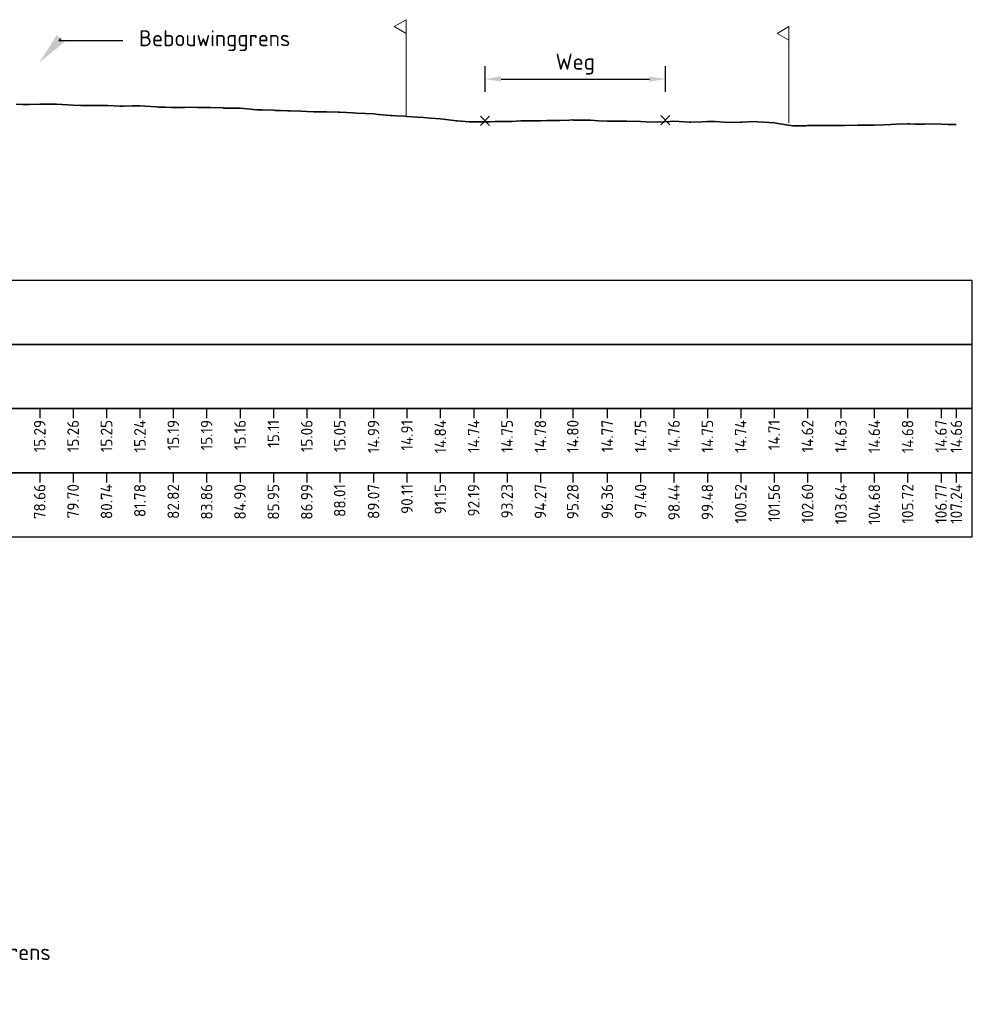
# Model space of a CAD drawing. Header units: metres. Extents: x 202146 to 211382, y 396791 to 397727.
# Tile 12 of 19: x 210357 to 210387, y 397135 to 397165. Entities that reach past the tile are written whole.
import ezdxf
from ezdxf import colors
from ezdxf.entities.mleader import LeaderData, LeaderLine
from ezdxf.lldxf.tags import DXFTag
from ezdxf.math import Vec2, Vec3

# ---------------------------------------------------------------- set-up
doc = ezdxf.new("R2010")
doc.units = ezdxf.units.M
doc.layers.get('0').update_dxf_attribs({"lineweight": 25})
doc.layers.get('Defpoints').update_dxf_attribs({"lineweight": 25})
for name, color, linetype, lineweight in [('B-WA-GW-MAAIVELD-G', 8, 'Continuous', 18), ('B-WE-KG-GRENS_PERCEEL-G', 150, 'KG-PERCEEL', 18), ('B-WE-OG-WEG-GV', 7, 'Continuous', 18), ('C3D-LABELS', 7, 'Continuous', 25), ('N-WA-GW-MAAIVELD-G', 90, 'Continuous', 35), ('X-XX-AL-DETAIL_1-S', 253, 'Continuous', 18), ('X-XX-AL-DETAIL_2-G', 7, 'Continuous', 25), ('X-XX-AL-T25', 7, 'Continuous', 25)]:
    doc.layers.add(name, color=color, linetype=linetype, lineweight=lineweight)
for name, color, linetype in [('C3D-SECTION', 7, 'Continuous'), ('C3D-SECTION_SECTIONVIEW', 7, 'Continuous'), ('C3D-SECTION_SECTIONVIEW_LABELING', 7, 'Continuous')]:
    doc.layers.add(name, color=color, linetype=linetype)
doc.styles.add('NLCS-ISO', font='NLCS-ISO.ttf')
doc.styles.add('NLCS-ISO-M200-T25', font='NLCS-ISO.ttf', dxfattribs={"height": 0.5})
doc.styles.get("Standard").update_dxf_attribs({"font": 'NLCS-ISO.ttf'})
tags = doc.linetypes.add('KG-PERCEEL', pattern='A,5.5,-2,["P",Standard,S=1.8,R=0,X=-0.5,Y=-0.9],-2,5.5,-2,[5,NLCS.shx,S=0.75,R=0,X=0,Y=0],-2', length=19).pattern_tags.tags
tags[6] = DXFTag(74, 10)
doc.dimstyles.new('NLCS-M200-T25-PIJL_L3_H2', dxfattribs={"dimscale": 0.2, "dimtxt": 2.5, "dimasz": 2.5, "dimexe": 2, "dimexo": 2, "dimgap": 0.7, "dimtad": 1, "dimdec": 3, "dimzin": 0, "dimdsep": 46, "dimtxsty": 'NLCS-ISO-M200-T25', "dimcen": 0, "dimdle": 2, "dimclrd": 256, "dimclre": 256, "dimclrt": 256, "dimazin": 0, "dimtfac": 1, "dimtdec": 3, "dimtofl": 0, "dimtmove": 0, "dimatfit": 3, "dimfxl": 2, "dimfxlon": 1, "dimtfillclr": 256, "dimtolj": 1, "dimtzin": 0, "dimlwd": -1, "dimlwe": -1, "dimarcsym": 0})

# ---------------------------------------------------------------- blocks, each defined once
blk = doc.blocks.new('*D120')
at = {"layer": 'Defpoints', "color": 0, "transparency": 16777216}
for p in [(210377.397, 397163.437), (210371.772, 397162.132), (210377.397, 397162.154)]:
    blk.add_point(p, dxfattribs=at)
at = {"layer": 'X-XX-AL-T25', "transparency": 16777216}
for p, q in [((210371.772, 397163.037), (210371.772, 397163.837)), ((210377.397, 397163.037), (210377.397, 397163.837)), ((210372.272, 397163.437), (210376.897, 397163.437))]:
    blk.add_line(p, q, dxfattribs=at)
for points in [[(210372.272, 397163.52), (210372.272, 397163.353), (210371.772, 397163.437)], [(210376.897, 397163.52), (210376.897, 397163.353), (210377.397, 397163.437)]]:
    blk.add_solid(points, dxfattribs=at)
at = {"layer": 'X-XX-AL-T25', "transparency": 16777216, "insert": (210374.585, 397163.902), "char_height": 0.5, "attachment_point": 5, "style": 'NLCS-ISO-M200-T25'}
blk.add_mtext('\\A1;Weg', dxfattribs=at)
blk = doc.blocks.new('*U135')
at = {"layer": 'N-WA-GW-MAAIVELD-G', "color": 90, "linetype": 'Continuous', "lineweight": 35}
for p, q in [((210357.147, 397162.651), (210357.364, 397162.647)), ((210357.364, 397162.647), (210357.551, 397162.64)), ((210357.551, 397162.64), (210357.884, 397162.651)), ((210357.884, 397162.651), (210357.954, 397162.652)), ((210357.954, 397162.652), (210358.196, 397162.65)), ((210358.196, 397162.65), (210358.358, 397162.648)), ((210358.358, 397162.648), (210358.405, 397162.648)), ((210358.405, 397162.648), (210358.762, 397162.633)), ((210358.762, 397162.633), (210358.925, 397162.619)), ((210358.925, 397162.619), (210359.165, 397162.612)), ((210359.165, 397162.612), (210359.446, 397162.615)), ((210359.446, 397162.615), (210359.569, 397162.613)), ((210359.569, 397162.613), (210359.966, 397162.611)), ((210359.966, 397162.611), (210359.973, 397162.611)), ((210359.973, 397162.611), (210359.996, 397162.61)), ((210359.996, 397162.61), (210360.377, 397162.593)), ((210360.487, 397162.589), (210360.78, 397162.599)), ((210360.78, 397162.599), (210361.007, 397162.598)), ((210361.007, 397162.598), (210361.184, 397162.588)), ((210360.377, 397162.593), (210360.487, 397162.589)), ((210361.184, 397162.588), (210361.528, 397162.568)), ((210361.528, 397162.568), (210361.588, 397162.564)), ((210361.588, 397162.564), (210361.795, 397162.555)), ((210361.795, 397162.555), (210361.992, 397162.547)), ((210361.992, 397162.547), (210362.048, 397162.544)), ((210362.048, 397162.544), (210362.395, 397162.546)), ((210362.395, 397162.546), (210362.569, 397162.557)), ((210362.569, 397162.557), (210362.799, 397162.554)), ((210362.799, 397162.554), (210363.089, 397162.552)), ((210363.089, 397162.552), (210363.203, 397162.549)), ((210363.203, 397162.549), (210363.595, 397162.534)), ((210363.595, 397162.534), (210363.606, 397162.534)), ((210363.606, 397162.534), (210363.61, 397162.533)), ((210363.61, 397162.533), (210364.01, 397162.527)), ((210364.01, 397162.527), (210364.13, 397162.523)), ((210364.13, 397162.523), (210364.348, 397162.507)), ((210364.348, 397162.507), (210364.651, 397162.48)), ((210364.651, 397162.48), (210364.818, 397162.479)), ((210364.818, 397162.479), (210365.171, 397162.464)), ((210365.171, 397162.464), (210365.221, 397162.459)), ((210365.221, 397162.459), (210365.394, 397162.452)), ((210365.394, 397162.452), (210365.625, 397162.442)), ((210365.625, 397162.442), (210365.692, 397162.44)), ((210365.692, 397162.44), (210366.029, 397162.431)), ((210366.029, 397162.431), (210366.212, 397162.421)), ((210366.212, 397162.421), (210366.432, 397162.415)), ((210366.432, 397162.415), (210366.733, 397162.416)), ((210366.733, 397162.416), (210366.836, 397162.416)), ((210366.836, 397162.416), (210367.194, 397162.408)), ((210367.194, 397162.408), (210367.24, 397162.407)), ((210367.24, 397162.407), (210367.253, 397162.407)), ((210367.253, 397162.407), (210367.644, 397162.379)), ((210367.644, 397162.379), (210367.774, 397162.371)), ((210367.774, 397162.371), (210368.047, 397162.36)), ((210368.047, 397162.36), (210368.294, 397162.35)), ((210368.294, 397162.35), (210368.451, 397162.329)), ((210368.451, 397162.329), (210368.815, 397162.3)), ((210368.815, 397162.3), (210368.855, 397162.301)), ((210368.855, 397162.301), (210368.993, 397162.291)), ((210368.993, 397162.291), (210369.259, 397162.274)), ((210369.259, 397162.274), (210369.335, 397162.269)), ((210369.335, 397162.269), (210369.662, 397162.245)), ((210369.662, 397162.245), (210369.856, 397162.234)), ((210369.856, 397162.234), (210370.066, 397162.22)), ((210370.066, 397162.22), (210370.376, 397162.196)), ((210370.376, 397162.196), (210370.47, 397162.185)), ((210370.47, 397162.185), (210370.793, 397162.146)), ((210370.793, 397162.146), (210370.873, 397162.135)), ((210370.873, 397162.135), (210370.897, 397162.133)), ((210370.897, 397162.133), (210371.277, 397162.104)), ((210371.277, 397162.104), (210371.417, 397162.102)), ((210371.417, 397162.102), (210371.681, 397162.101)), ((210371.681, 397162.101), (210371.938, 397162.104)), ((210371.938, 397162.104), (210372.085, 397162.114)), ((210372.085, 397162.114), (210372.458, 397162.112)), ((210372.458, 397162.112), (210372.488, 397162.111)), ((210372.488, 397162.111), (210372.592, 397162.116)), ((210372.592, 397162.116), (210372.892, 397162.13)), ((210372.892, 397162.13), (210372.979, 397162.128)), ((210372.979, 397162.128), (210373.296, 397162.128)), ((210373.296, 397162.128), (210373.499, 397162.136)), ((210373.499, 397162.136), (210373.699, 397162.14)), ((210373.699, 397162.14), (210374.02, 397162.146)), ((210374.02, 397162.146), (210374.103, 397162.147)), ((210374.103, 397162.147), (210374.392, 397162.157)), ((210374.392, 397162.157), (210374.507, 397162.16)), ((210374.507, 397162.16), (210374.54, 397162.159)), ((210374.54, 397162.159), (210374.911, 397162.155)), ((210374.911, 397162.155), (210375.061, 397162.152)), ((210375.061, 397162.152), (210375.314, 397162.132)), ((210375.314, 397162.132), (210375.581, 397162.125)), ((210375.581, 397162.125), (210375.718, 397162.122)), ((210375.718, 397162.122), (210376.102, 397162.121)), ((210376.102, 397162.121), (210376.122, 397162.12)), ((210376.122, 397162.12), (210376.191, 397162.12)), ((210376.191, 397162.12), (210376.622, 397162.112)), ((210376.622, 397162.112), (210376.797, 397162.104)), ((210376.797, 397162.104), (210377.143, 397162.087)), ((210377.143, 397162.087), (210377.53, 397162.113)), ((210377.53, 397162.113), (210377.663, 397162.119)), ((210377.663, 397162.119), (210377.991, 397162.101)), ((210377.991, 397162.101), (210378.14, 397162.092)), ((210378.14, 397162.092), (210378.184, 397162.092)), ((210378.184, 397162.092), (210378.544, 397162.106)), ((210378.544, 397162.106), (210378.704, 397162.108)), ((210378.704, 397162.108), (210378.948, 397162.114)), ((210378.948, 397162.114), (210379.225, 397162.094)), ((210379.225, 397162.094), (210379.352, 397162.084)), ((210379.352, 397162.084), (210379.745, 397162.094)), ((210379.745, 397162.094), (210379.755, 397162.095)), ((210379.755, 397162.095), (210379.79, 397162.096)), ((210379.79, 397162.096), (210380.159, 397162.114)), ((210380.159, 397162.114), (210380.266, 397162.106)), ((210380.266, 397162.106), (210380.459, 397162.095)), ((210380.459, 397162.095), (210380.786, 397162.073)), ((210380.786, 397162.073), (210380.966, 397162.042)), ((210380.966, 397162.042), (210381.307, 397161.984)), ((210381.307, 397161.984), (210381.37, 397161.979)), ((210381.59, 397161.98), (210381.774, 397161.981)), ((210381.774, 397161.981), (210381.827, 397161.983)), ((210381.827, 397161.983), (210382.178, 397161.987)), ((210382.178, 397161.987), (210382.348, 397161.985)), ((210382.348, 397161.985), (210382.581, 397161.983)), ((210382.581, 397161.983), (210382.868, 397161.986)), ((210382.868, 397161.986), (210382.985, 397161.987)), ((210382.985, 397161.987), (210383.389, 397161.993)), ((210383.389, 397161.993), (210383.793, 397161.997)), ((210383.389, 397161.993), (210383.389, 397161.993)), ((210383.389, 397161.993), (210383.389, 397161.993)), ((210383.793, 397161.997), (210383.909, 397162.001)), ((210383.909, 397162.001), (210384.196, 397162.008)), ((210384.196, 397162.008), (210384.43, 397162.02)), ((210384.43, 397162.02), (210384.6, 397162.03)), ((210384.6, 397162.03), (210384.95, 397162.035)), ((210384.95, 397162.035), (210385.004, 397162.036)), ((210385.004, 397162.036), (210385.189, 397162.034)), ((210385.189, 397162.034), (210385.407, 397162.032)), ((210385.407, 397162.032), (210385.471, 397162.033)), ((210385.471, 397162.033), (210385.811, 397162.041)), ((210385.811, 397162.041), (210385.991, 397162.034)), ((210385.991, 397162.034), (210386.215, 397162.024)), ((210386.215, 397162.024), (210386.466, 397162.023)), ((210381.37, 397161.979), (210381.59, 397161.98))]:
    blk.add_line(p, q, dxfattribs=at)
blk = doc.blocks.new('*U137')
at = {"layer": 'B-WA-GW-MAAIVELD-G', "color": 8, "linetype": 'Continuous', "lineweight": 18}
for p, q in [((210357.147, 397162.651), (210357.364, 397162.647)), ((210357.364, 397162.647), (210357.551, 397162.64)), ((210357.551, 397162.64), (210357.884, 397162.651)), ((210357.884, 397162.651), (210357.954, 397162.652)), ((210357.954, 397162.652), (210358.196, 397162.65)), ((210358.196, 397162.65), (210358.358, 397162.648)), ((210358.358, 397162.648), (210358.405, 397162.648)), ((210358.405, 397162.648), (210358.762, 397162.633)), ((210358.762, 397162.633), (210358.925, 397162.619)), ((210358.925, 397162.619), (210359.165, 397162.612)), ((210359.165, 397162.612), (210359.446, 397162.615)), ((210359.446, 397162.615), (210359.569, 397162.613)), ((210359.569, 397162.613), (210359.966, 397162.611)), ((210359.966, 397162.611), (210359.973, 397162.611)), ((210359.973, 397162.611), (210359.996, 397162.61)), ((210359.996, 397162.61), (210360.377, 397162.593)), ((210360.487, 397162.589), (210360.78, 397162.599)), ((210360.78, 397162.599), (210361.007, 397162.598)), ((210361.007, 397162.598), (210361.184, 397162.588)), ((210360.377, 397162.593), (210360.487, 397162.589)), ((210361.184, 397162.588), (210361.528, 397162.568)), ((210361.528, 397162.568), (210361.588, 397162.564)), ((210361.588, 397162.564), (210361.795, 397162.555)), ((210361.795, 397162.555), (210361.992, 397162.547)), ((210361.992, 397162.547), (210362.048, 397162.544)), ((210362.048, 397162.544), (210362.395, 397162.546)), ((210362.395, 397162.546), (210362.569, 397162.557)), ((210362.569, 397162.557), (210362.799, 397162.554)), ((210362.799, 397162.554), (210363.089, 397162.552)), ((210363.089, 397162.552), (210363.203, 397162.549)), ((210363.203, 397162.549), (210363.595, 397162.534)), ((210363.595, 397162.534), (210363.606, 397162.534)), ((210363.606, 397162.534), (210363.61, 397162.533)), ((210363.61, 397162.533), (210364.01, 397162.527)), ((210364.01, 397162.527), (210364.13, 397162.523)), ((210364.13, 397162.523), (210364.348, 397162.507)), ((210364.348, 397162.507), (210364.651, 397162.48)), ((210364.651, 397162.48), (210364.818, 397162.479)), ((210364.818, 397162.479), (210365.171, 397162.464)), ((210365.171, 397162.464), (210365.221, 397162.459)), ((210365.221, 397162.459), (210365.394, 397162.452)), ((210365.394, 397162.452), (210365.625, 397162.442)), ((210365.625, 397162.442), (210365.692, 397162.44)), ((210365.692, 397162.44), (210366.029, 397162.431)), ((210366.029, 397162.431), (210366.212, 397162.421)), ((210366.212, 397162.421), (210366.432, 397162.415)), ((210366.432, 397162.415), (210366.733, 397162.416)), ((210366.733, 397162.416), (210366.836, 397162.416)), ((210366.836, 397162.416), (210367.194, 397162.408)), ((210367.194, 397162.408), (210367.24, 397162.407)), ((210367.24, 397162.407), (210367.253, 397162.407)), ((210367.253, 397162.407), (210367.644, 397162.379)), ((210367.644, 397162.379), (210367.774, 397162.371)), ((210367.774, 397162.371), (210368.047, 397162.36)), ((210368.047, 397162.36), (210368.294, 397162.35)), ((210368.294, 397162.35), (210368.451, 397162.329)), ((210368.451, 397162.329), (210368.815, 397162.3)), ((210368.815, 397162.3), (210368.855, 397162.301)), ((210368.855, 397162.301), (210368.993, 397162.291)), ((210368.993, 397162.291), (210369.259, 397162.274)), ((210369.259, 397162.274), (210369.335, 397162.269)), ((210369.335, 397162.269), (210369.662, 397162.245)), ((210369.662, 397162.245), (210369.856, 397162.234)), ((210369.856, 397162.234), (210370.066, 397162.22)), ((210370.066, 397162.22), (210370.376, 397162.196)), ((210370.376, 397162.196), (210370.47, 397162.185)), ((210370.47, 397162.185), (210370.793, 397162.146)), ((210370.793, 397162.146), (210370.873, 397162.135)), ((210370.873, 397162.135), (210370.897, 397162.133)), ((210370.897, 397162.133), (210371.277, 397162.104)), ((210371.277, 397162.104), (210371.417, 397162.102)), ((210371.417, 397162.102), (210371.681, 397162.101)), ((210371.681, 397162.101), (210371.938, 397162.104)), ((210371.938, 397162.104), (210372.085, 397162.114)), ((210372.085, 397162.114), (210372.458, 397162.112)), ((210372.458, 397162.112), (210372.488, 397162.111)), ((210372.488, 397162.111), (210372.592, 397162.116)), ((210372.592, 397162.116), (210372.892, 397162.13)), ((210372.892, 397162.13), (210372.979, 397162.128)), ((210372.979, 397162.128), (210373.296, 397162.128)), ((210373.296, 397162.128), (210373.499, 397162.136)), ((210373.499, 397162.136), (210373.699, 397162.14)), ((210373.699, 397162.14), (210374.02, 397162.146)), ((210374.02, 397162.146), (210374.103, 397162.147)), ((210374.103, 397162.147), (210374.392, 397162.157)), ((210374.392, 397162.157), (210374.507, 397162.16)), ((210374.507, 397162.16), (210374.54, 397162.159)), ((210374.54, 397162.159), (210374.911, 397162.155)), ((210374.911, 397162.155), (210375.061, 397162.152)), ((210375.061, 397162.152), (210375.314, 397162.132)), ((210375.314, 397162.132), (210375.581, 397162.125)), ((210375.581, 397162.125), (210375.718, 397162.122)), ((210375.718, 397162.122), (210376.102, 397162.121)), ((210376.102, 397162.121), (210376.122, 397162.12)), ((210376.122, 397162.12), (210376.191, 397162.12)), ((210376.191, 397162.12), (210376.622, 397162.112)), ((210376.622, 397162.112), (210376.797, 397162.104)), ((210376.797, 397162.104), (210377.143, 397162.087)), ((210377.143, 397162.087), (210377.53, 397162.113)), ((210377.53, 397162.113), (210377.663, 397162.119)), ((210377.663, 397162.119), (210377.991, 397162.101)), ((210377.991, 397162.101), (210378.14, 397162.092)), ((210378.14, 397162.092), (210378.184, 397162.092)), ((210378.184, 397162.092), (210378.544, 397162.106)), ((210378.544, 397162.106), (210378.704, 397162.108)), ((210378.704, 397162.108), (210378.948, 397162.114)), ((210378.948, 397162.114), (210379.225, 397162.094)), ((210379.225, 397162.094), (210379.352, 397162.084)), ((210379.352, 397162.084), (210379.745, 397162.094)), ((210379.745, 397162.094), (210379.755, 397162.095)), ((210379.755, 397162.095), (210379.79, 397162.096)), ((210379.79, 397162.096), (210380.159, 397162.114)), ((210380.159, 397162.114), (210380.266, 397162.106)), ((210380.266, 397162.106), (210380.459, 397162.095)), ((210380.459, 397162.095), (210380.786, 397162.073)), ((210380.786, 397162.073), (210380.966, 397162.042)), ((210380.966, 397162.042), (210381.307, 397161.984)), ((210381.307, 397161.984), (210381.37, 397161.979)), ((210381.59, 397161.98), (210381.774, 397161.981)), ((210381.774, 397161.981), (210381.827, 397161.983)), ((210381.827, 397161.983), (210382.178, 397161.987)), ((210382.178, 397161.987), (210382.348, 397161.985)), ((210382.348, 397161.985), (210382.581, 397161.983)), ((210382.581, 397161.983), (210382.868, 397161.986)), ((210382.868, 397161.986), (210382.985, 397161.987)), ((210382.985, 397161.987), (210383.389, 397161.993)), ((210383.389, 397161.993), (210383.793, 397161.997)), ((210383.389, 397161.993), (210383.389, 397161.993)), ((210383.389, 397161.993), (210383.389, 397161.993)), ((210383.793, 397161.997), (210383.909, 397162.001)), ((210383.909, 397162.001), (210384.196, 397162.008)), ((210384.196, 397162.008), (210384.43, 397162.02)), ((210384.43, 397162.02), (210384.6, 397162.03)), ((210384.6, 397162.03), (210384.95, 397162.035)), ((210384.95, 397162.035), (210385.004, 397162.036)), ((210385.004, 397162.036), (210385.189, 397162.034)), ((210385.189, 397162.034), (210385.407, 397162.032)), ((210385.407, 397162.032), (210385.471, 397162.033)), ((210385.471, 397162.033), (210385.811, 397162.041)), ((210385.811, 397162.041), (210385.991, 397162.034)), ((210385.991, 397162.034), (210386.215, 397162.024)), ((210386.215, 397162.024), (210386.466, 397162.023)), ((210381.37, 397161.979), (210381.59, 397161.98))]:
    blk.add_line(p, q, dxfattribs=at)
blk = doc.blocks.new('*U159')
at = {"layer": 'C3D-LABELS', "color": 7, "linetype": 'Continuous', "lineweight": 25, "char_height": 0.36, "attachment_point": 6, "rotation": 90, "style": 'NLCS-ISO'}
for s, insert in [('78.66', (210357.884, 397150.809)), ('79.70', (210358.925, 397150.809)), ('80.74', (210359.966, 397150.809)), ('81.78', (210361.007, 397150.809)), ('82.82', (210362.048, 397150.809)), ('83.86', (210363.089, 397150.809)), ('84.90', (210364.13, 397150.809)), ('85.95', (210365.171, 397150.809)), ('86.99', (210366.212, 397150.809)), ('88.01', (210367.24, 397150.809)), ('89.07', (210368.294, 397150.809)), ('90.11', (210369.335, 397150.809)), ('91.15', (210370.376, 397150.809)), ('92.19', (210371.417, 397150.809)), ('93.23', (210372.458, 397150.809)), ('94.27', (210373.499, 397150.809)), ('95.28', (210374.507, 397150.809)), ('96.36', (210375.581, 397150.809)), ('97.40', (210376.622, 397150.809)), ('98.44', (210377.663, 397150.809)), ('99.48', (210378.704, 397150.809)), ('100.52', (210379.745, 397150.809)), ('101.56', (210380.786, 397150.809)), ('102.60', (210381.827, 397150.809)), ('103.64', (210382.868, 397150.809)), ('104.68', (210383.909, 397150.809)), ('105.72', (210384.95, 397150.809)), ('106.77', (210385.991, 397150.809)), ('107.24', (210386.466, 397150.809))]:
    blk.add_mtext(s, dxfattribs=dict(at, insert=insert))
blk = doc.blocks.new('*U160')
at = {"layer": 'C3D-LABELS', "color": 7, "linetype": 'Continuous', "lineweight": 25, "char_height": 0.36, "attachment_point": 6, "rotation": 90, "style": 'NLCS-ISO'}
for s, insert in [('15.29', (210357.884, 397152.809)), ('15.26', (210358.925, 397152.809)), ('15.25', (210359.966, 397152.809)), ('15.24', (210361.007, 397152.809)), ('15.19', (210362.048, 397152.809)), ('15.19', (210363.089, 397152.809)), ('15.16', (210364.13, 397152.809)), ('15.11', (210365.171, 397152.809)), ('15.06', (210366.212, 397152.809)), ('15.05', (210367.24, 397152.809)), ('14.99', (210368.294, 397152.809)), ('14.91', (210369.335, 397152.809)), ('14.84', (210370.376, 397152.809)), ('14.74', (210371.417, 397152.809)), ('14.75', (210372.458, 397152.809)), ('14.78', (210373.499, 397152.809)), ('14.80', (210374.507, 397152.809)), ('14.77', (210375.581, 397152.809)), ('14.75', (210376.622, 397152.809)), ('14.76', (210377.663, 397152.809)), ('14.75', (210378.704, 397152.809)), ('14.74', (210379.745, 397152.809)), ('14.71', (210380.786, 397152.809)), ('14.62', (210381.827, 397152.809)), ('14.63', (210382.868, 397152.809)), ('14.64', (210383.909, 397152.809)), ('14.68', (210384.95, 397152.809)), ('14.67', (210385.991, 397152.809)), ('14.66', (210386.466, 397152.809))]:
    blk.add_mtext(s, dxfattribs=dict(at, insert=insert))
blk = doc.blocks.new('*U164')
at = {"layer": 'X-XX-AL-DETAIL_2-G', "color": 7, "linetype": 'Continuous', "lineweight": -3}
for p, q in [((78.658, -4.2), (78.658, -4.5)), ((79.699, -4.2), (79.699, -4.5)), ((80.74, -4.2), (80.74, -4.5)), ((81.781, -4.2), (81.781, -4.5)), ((82.822, -4.2), (82.822, -4.5)), ((83.863, -4.2), (83.863, -4.5)), ((84.904, -4.2), (84.904, -4.5)), ((85.945, -4.2), (85.945, -4.5)), ((86.986, -4.2), (86.986, -4.5)), ((88.014, -4.2), (88.014, -4.5)), ((89.068, -4.2), (89.068, -4.5)), ((90.109, -4.2), (90.109, -4.5)), ((91.15, -4.2), (91.15, -4.5)), ((92.191, -4.2), (92.191, -4.5)), ((93.232, -4.2), (93.232, -4.5)), ((94.273, -4.2), (94.273, -4.5)), ((95.281, -4.2), (95.281, -4.5)), ((96.355, -4.2), (96.355, -4.5)), ((97.396, -4.2), (97.396, -4.5)), ((98.437, -4.2), (98.437, -4.5)), ((99.478, -4.2), (99.478, -4.5)), ((100.519, -4.2), (100.519, -4.5)), ((101.56, -4.2), (101.56, -4.5)), ((102.601, -4.2), (102.601, -4.5)), ((103.642, -4.2), (103.642, -4.5)), ((104.683, -4.2), (104.683, -4.5)), ((105.724, -4.2), (105.724, -4.5)), ((106.765, -4.2), (106.765, -4.5)), ((107.24, -4.2), (107.24, -4.5)), ((78.658, -6.2), (78.658, -6.5)), ((79.699, -6.2), (79.699, -6.5)), ((80.74, -6.2), (80.74, -6.5)), ((81.781, -6.2), (81.781, -6.5)), ((82.822, -6.2), (82.822, -6.5)), ((83.863, -6.2), (83.863, -6.5)), ((84.904, -6.2), (84.904, -6.5)), ((85.945, -6.2), (85.945, -6.5)), ((86.986, -6.2), (86.986, -6.5)), ((88.014, -6.2), (88.014, -6.5)), ((89.068, -6.2), (89.068, -6.5)), ((90.109, -6.2), (90.109, -6.5)), ((91.15, -6.2), (91.15, -6.5)), ((92.191, -6.2), (92.191, -6.5)), ((93.232, -6.2), (93.232, -6.5)), ((94.273, -6.2), (94.273, -6.5)), ((95.281, -6.2), (95.281, -6.5)), ((96.355, -6.2), (96.355, -6.5)), ((97.396, -6.2), (97.396, -6.5)), ((98.437, -6.2), (98.437, -6.5)), ((99.478, -6.2), (99.478, -6.5)), ((100.519, -6.2), (100.519, -6.5)), ((101.56, -6.2), (101.56, -6.5)), ((102.601, -6.2), (102.601, -6.5)), ((103.642, -6.2), (103.642, -6.5)), ((104.683, -6.2), (104.683, -6.5)), ((105.724, -6.2), (105.724, -6.5)), ((106.765, -6.2), (106.765, -6.5)), ((107.24, -6.2), (107.24, -6.5))]:
    blk.add_line(p, q, dxfattribs=at)
for points in [[(-25.5, -2.2), (107.74, -2.2), (107.74, -0.2), (-25.5, -0.2)], [(-25.5, -4.2), (107.74, -4.2), (107.74, -2.2), (-25.5, -2.2)], [(-25.5, -6.2), (107.74, -6.2), (107.74, -4.2), (-25.5, -4.2)], [(-25.5, -8.2), (107.74, -8.2), (107.74, -6.2), (-25.5, -6.2)]]:
    blk.add_3dface(points, dxfattribs=at)
blk = doc.blocks.new('*U169')
at = {"layer": 'X-XX-AL-DETAIL_1-S', "color": 253, "linetype": 'Continuous', "lineweight": 18}
for p, q in [((210377.254, 397162.012), (210377.536, 397162.295)), ((210377.254, 397162.295), (210377.536, 397162.012))]:
    blk.add_line(p, q, dxfattribs=at)
blk = doc.blocks.new('*U170')
at = {"layer": 'X-XX-AL-DETAIL_1-S', "color": 253, "linetype": 'Continuous', "lineweight": 18}
for p, q in [((210371.631, 397161.991), (210371.914, 397162.274)), ((210371.631, 397162.274), (210371.914, 397161.991))]:
    blk.add_line(p, q, dxfattribs=at)
blk = doc.blocks.new('SOG-ERFGRENS_LINKS-D')
for p, q in [((-0.433, 3.25), (0, 3.5)), ((-0.433, 3.25), (0, 3)), ((0, 3), (0, 3.5)), ((0, 0), (0, 3))]:
    blk.add_line(p, q)
blk = doc.blocks.new('*U180')
at = {"layer": 'B-WE-KG-GRENS_PERCEEL-G', "color": 150, "linetype": 'KG-PERCEEL', "lineweight": 18, "ltscale": 0.2, "xscale": 0.8571428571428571, "yscale": 0.8571428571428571, "zscale": 0.8571428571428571}
blk.add_blockref('SOG-ERFGRENS_LINKS-D', (210381.248, 397162.074), dxfattribs=at)
blk = doc.blocks.new('*U181')
at = {"layer": 'B-WE-KG-GRENS_PERCEEL-G', "color": 150, "linetype": 'KG-PERCEEL', "lineweight": 18, "ltscale": 0.2, "xscale": 0.8571428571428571, "yscale": 0.8571428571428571, "zscale": 0.8571428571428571}
blk.add_blockref('SOG-ERFGRENS_LINKS-D', (210369.311, 397162.287), dxfattribs=at)

msp = doc.modelspace()

# ---------------------------------------------------------------- block references
at = {"layer": 'B-WE-KG-GRENS_PERCEEL-G', "color": 150, "linetype": 'KG-PERCEEL', "lineweight": 18}
for name in ['*U181', '*U180']:
    msp.add_blockref(name, (0, 0), dxfattribs=at)
at = {"layer": 'B-WE-OG-WEG-GV', "color": 7, "linetype": 'Continuous', "lineweight": 18}
for name in ['*U169', '*U170']:
    msp.add_blockref(name, (0, 0), dxfattribs=at)
at = {"layer": 'C3D-SECTION', "color": 7, "linetype": 'Continuous', "lineweight": -3}
for name in ['*U135', '*U137']:
    msp.add_blockref(name, (0, 0), dxfattribs=at)
at = {"layer": 'C3D-SECTION_SECTIONVIEW', "color": 7, "linetype": 'Continuous', "lineweight": -3}
msp.add_blockref('*U164', (210279.2261, 397157.3586), dxfattribs=at)
at = {"layer": 'C3D-SECTION_SECTIONVIEW_LABELING', "color": 7, "linetype": 'Continuous', "lineweight": -3}
for name in ['*U160', '*U159']:
    msp.add_blockref(name, (0, 0), dxfattribs=at)

# ---------------------------------------------------------------- dimensions: what is measured, and where the dimension line sits
at = {"layer": 'X-XX-AL-T25'}
dim = msp.add_linear_dim(base=(210377.397, 397163.4367), p1=(210371.7722, 397162.1323), p2=(210377.397, 397162.1544), text='Weg', dimstyle='NLCS-M200-T25-PIJL_L3_H2', dxfattribs=at)
dim.commit()
dim.dimension.update_dxf_attribs({"geometry": '*D120', "text_midpoint": (210374.5846, 397163.9017)})

# ---------------------------------------------------------------- leaders
ml = msp.add_multileader_mtext('Standard', dxfattribs=at)
ml.set_content('Bebouwinggrens', color=256)
ml.set_leader_properties()
ml.build(insert=Vec2(0, 0))
ml.multileader.update_dxf_attribs({"arrow_head_size": 1})
ctx = ml.context
ctx.base_point, ctx.char_height, ctx.arrow_head_size, ctx.landing_gap_size, ctx.plane_origin = Vec3(210360.4789, 397164.6345), 0.5, 1, 0.5, Vec3(210357.8726, 397163.9539)
notes = []
notes.append((ctx, [(0, (1, 1, 0), (210358.4789, 397164.6345), (1, 0), 2, [(0, [(210357.8726, 397163.9539)], 0, [])])]))
ctx.mtext.insert, ctx.mtext.flow_direction = Vec3(210360.9789, 397164.9595), 5
ml = msp.add_multileader_mtext('Standard', dxfattribs=at)
ml.set_content('Bebouwinggrens', color=256)
ml.set_leader_properties()
ml.build(insert=Vec2(0, 0))
ml.multileader.update_dxf_attribs({"arrow_head_size": 1})
ctx = ml.context
ctx.base_point, ctx.char_height, ctx.arrow_head_size, ctx.landing_gap_size, ctx.plane_origin = Vec3(210353.0068, 397136.1408), 0.5, 1, 0.5, Vec3(210350.4004, 397135.4602)
notes.append((ctx, [(0, (1, 1, 0), (210351.0068, 397136.1408), (1, 0), 2, [(0, [(210350.2039, 397134.5864)], 0, [])])]))
ctx.mtext.insert, ctx.mtext.flow_direction = Vec3(210353.5068, 397136.4658), 5
for ctx, leaders in notes:
    for number, flags, end, landing, length, lines in leaders:
        leader = LeaderData()
        leader.index, (leader.has_last_leader_line, leader.has_dogleg_vector, leader.attachment_direction) = number, flags
        leader.last_leader_point, leader.dogleg_vector, leader.dogleg_length = Vec3(end), Vec3(landing), length
        for number, points, colour, breaks in lines:
            line = LeaderLine()
            line.index, line.vertices, line.color, line.breaks = number, Vec3.list(points), colors.encode_raw_color(colour), breaks
            leader.lines.append(line)
        ctx.leaders.append(leader)

doc.saveas('drawing.dxf')
